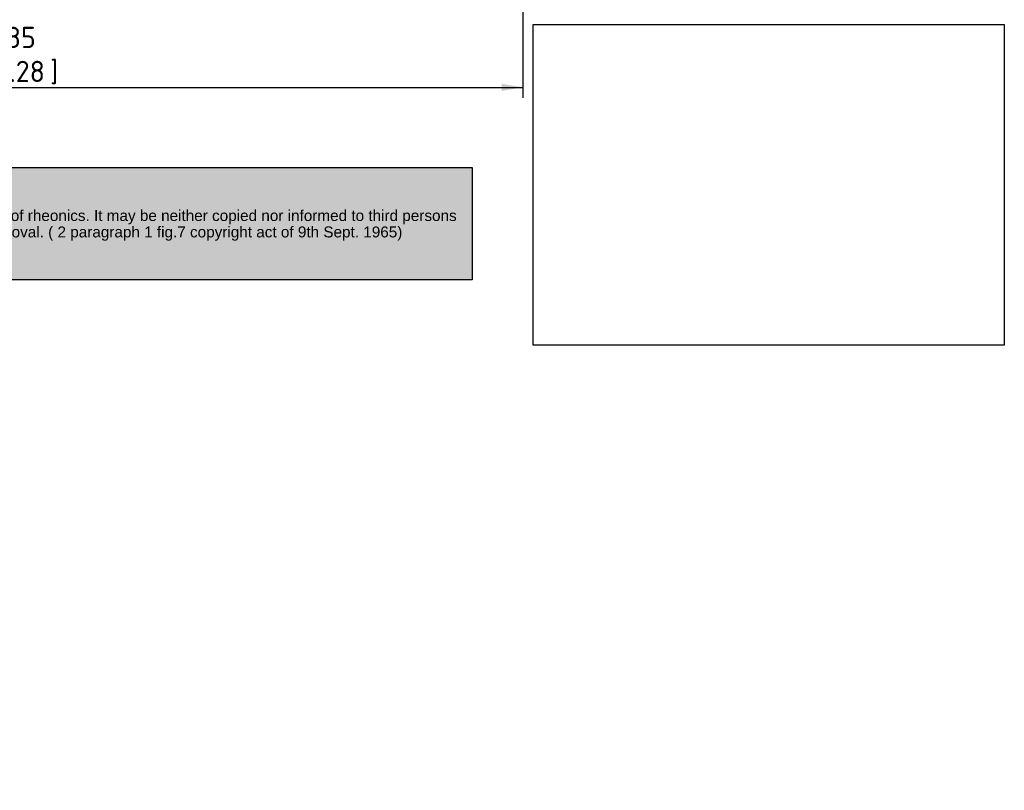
# Paper-space layout 'Sheet1' of a CAD drawing. Header units: millimetres. Extents: x 0 to 296, y -72 to 205.
# Tile 9 of 13: x 134 to 296, y -72 to 55. Entities that reach past the tile are written whole.
import ezdxf
from ezdxf.entities.mleader import LeaderData, LeaderLine
from ezdxf.enums import TextEntityAlignment as Align
from ezdxf.math import Vec2, Vec3

# ---------------------------------------------------------------- set-up
doc = ezdxf.new("R2010")
doc.units = ezdxf.units.MM
doc.layers.add('Default', color=7, linetype='Continuous')
doc.styles.add('SEACAD_Solid_Edge_ISO', font='seiso.ttf')
doc.dimstyles.new('Rheonics_Publish', dxfattribs={"dimtxt": 3.5, "dimasz": 3.5, "dimexe": 1.75, "dimexo": 0, "dimgap": 0.875, "dimtad": 1, "dimdec": 1, "dimlfac": 1.111111, "dimdsep": 46, "dimtxsty": 'SEACAD_Solid_Edge_ISO', "dimblk1": '_SE_FILLED', "dimblk2": '_SE_FILLED', "dimsah": 1, "dimcen": 1.75, "dimazin": 0, "dimtfac": 0.5, "dimtdec": 3, "dimtmove": 0, "dimatfit": 3, "dimfxl": 1, "dimarcsym": 0})
picture_1 = doc.add_image_def('image1.jpg', size_in_pixel=(1363, 928))

# ---------------------------------------------------------------- blocks, each defined once
blk = doc.blocks.new('DMBLK15')
at = {"layer": 'Default', "linetype": 'Continuous'}
for points in [[(53.62, 43.46), (53.62, 44.63), (50.12, 44.05)], [(212.97, 43.46), (216.47, 44.05), (212.97, 44.63)]]:
    blk.add_hatch(color=7, dxfattribs=at).paths.add_polyline_path(points)
at = {"layer": 'Default', "color": 7, "linetype": 'Continuous'}
for p, q in [((216.47, 85.86), (216.47, 42.3)), ((50.12, 76.01), (50.12, 42.3)), ((50.12, 44.05), (216.47, 44.05))]:
    blk.add_line(p, q, dxfattribs=at)
at = {"layer": 'Default', "color": 7, "linetype": 'Continuous', "style": 'SEACAD_Solid_Edge_ISO'}
for s, p in [('185', (129.71, 54.02)), ('[', (126.61, 48.42)), (']', (138.7, 48.42)), ('7.28', (129.71, 48.42))]:
    blk.add_text(s, height=3.5, dxfattribs=at).set_placement(p, align=Align.TOP_LEFT)
blk = doc.blocks.new('_SE_FILLED')
at = {"color": 0}
blk.add_line((0, 0), (-1, 0), dxfattribs=at)
blk.add_solid([(0, 0), (-1, -0.1665), (-1, 0.1665), (0, 0)], dxfattribs=at)
blk = doc.blocks.new('_Dot')
at = {"color": 0, "linetype": 'ByBlock', "lineweight": -2}
blk.add_line((-0.5, 0), (-1, 0), dxfattribs=at)
at = {"color": 0, "linetype": 'ByBlock', "const_width": 0.5}
blk.add_lwpolyline([(-0.25, 0, 1), (0.25, 0, 1)], format="xyb", close=True, dxfattribs=at)
blk = doc.blocks.new('Block1')
at = {"layer": 'Default', "linetype": 'Continuous'}
blk.add_hatch(color=7, dxfattribs=at).paths.add_polyline_path([(207.88, 0), (0, 0), (0, -18.48), (207.88, -18.48)])
at = {"layer": 'Default', "color": 7, "linetype": 'Continuous'}
for p, q in [((0, 0), (207.88, 0)), ((207.88, 0), (207.88, -18.48)), ((207.88, -18.48), (0, -18.48))]:
    blk.add_line(p, q, dxfattribs=at)
image = blk.add_image(picture_1, insert=(217.94, -29.22), size_in_units=(77.52, 52.78))
image.dxf.flags = 7
ml = blk.add_multileader_mtext('Standard', dxfattribs=at)
ml.set_content('{\\pxsm0.9;\\fArial|b0||i0||c0|p34;\\W1.;This drawing remains property of rheonics. It may be neither copied nor informed to third persons \\Por competitors without our approval. ( 2 paragraph 1 fig.7 copyright act of 9th Sept. 1965)\\P}', color=256)
ml.set_leader_properties()
ml.set_arrow_properties(name='DOT')
ml.build(insert=Vec2(0, 0))
ml.multileader.update_dxf_attribs({"leader_type": 0, "dogleg_length": 0, "arrow_head_size": 1.8})
ctx = ml.context
ctx.base_point, ctx.char_height, ctx.arrow_head_size, ctx.landing_gap_size = Vec3(96.83, -8.16), 1.8, 1.8, 0.63
ctx.mtext.insert = Vec3(97.46, -7)

psp = doc.layouts.new('Sheet1')

# ---------------------------------------------------------------- block references
at = {"layer": 'Default', "color": 7}
psp.add_blockref('Block1', (0.233, 30.843), dxfattribs=at)

# ---------------------------------------------------------------- dimensions: what is measured, and where the dimension line sits
at = {"layer": 'Default', "color": 7, "linetype": 'Continuous'}
dim = psp.add_linear_dim(base=(216.471, 44.047), p1=(50.118, 76.006), p2=(216.471, 85.861), text='\\A1;<> ', dimstyle='Rheonics_Publish', override={"dimdec": 0, "dimpost": '\\X'}, dxfattribs=at)
dim.commit()
dim.dimension.update_dxf_attribs({"geometry": 'DMBLK15', "text_midpoint": (133.294, 44.047), "dimtype": 160})

doc.saveas('drawing.dxf')
